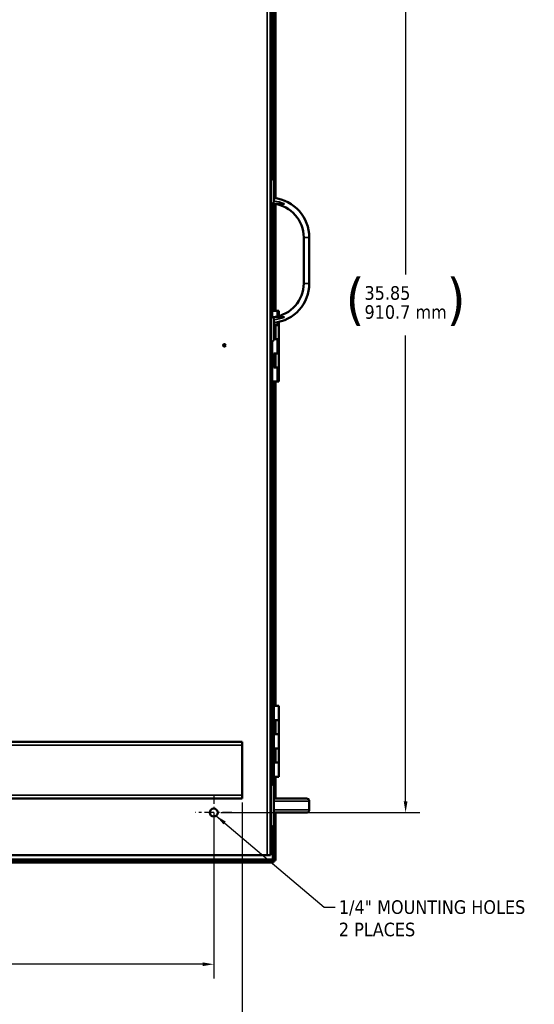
# Model space of a CAD drawing. Header units: inches. Extents: x 0 to 136, y 2 to 86.
# Tile 37 of 61: x 87 to 105, y 22 to 57. Entities that reach past the tile are written whole.
import ezdxf

# ---------------------------------------------------------------- set-up
doc = ezdxf.new("R2010")
doc.units = ezdxf.units.IN
doc.header["$LTSCALE"] = 4
doc.header["$MEASUREMENT"] = 0
doc.linetypes.add('CHAIN', pattern=[0.7087, 0.4724, -0.0591, 0.1181, -0.0591])
for name, color, linetype, lineweight in [('Center Mark (ANSI)', 7, 'Continuous', 25), ('Dimension (ANSI)', 7, 'Continuous', 25), ('Symbol (ANSI)', 7, 'Continuous', 25), ('Visible (ANSI)', 7, 'Continuous', 50), ('Visible Narrow (ANSI)', 7, 'Continuous', 35)]:
    doc.layers.add(name, color=color, linetype=linetype, lineweight=lineweight)
doc.styles.add('Dimension Text (ANSI)', font='tahoma.ttf')
doc.dimstyles.new('Default (ANSI)$7', dxfattribs={"dimscale": 4, "dimtxt": 0.12, "dimasz": 0.098425, "dimexe": 0.125, "dimexo": 0.0625, "dimgap": 0.031496, "dimtad": 0, "dimtih": 1, "dimtoh": 1, "dimrnd": 1e-08, "dimzin": 4, "dimdsep": 46, "dimtxsty": 'Dimension Text (ANSI)', "dimcen": 0.09, "dimdle": 0.393701, "dimclrd": 256, "dimclre": 256, "dimclrt": 256, "dimadec": 0, "dimazin": 1, "dimtfac": 1, "dimtofl": 0, "dimtmove": 0, "dimatfit": 3, "dimfxl": 1, "dimtolj": 1, "dimtzin": 4, "dimlwd": -1, "dimlwe": -1, "dimarcsym": 0})
doc.dimstyles.new('Dual Dimension', dxfattribs={"dimscale": 4, "dimtxt": 0.12, "dimasz": 0.098425, "dimexe": 0.125, "dimexo": 0.0625, "dimgap": 0.031496, "dimtad": 0, "dimtih": 1, "dimtoh": 1, "dimrnd": 1e-08, "dimzin": 4, "dimdsep": 46, "dimtxsty": 'Dimension Text (ANSI)', "dimcen": 0.09, "dimdle": 0.393701, "dimclrd": 256, "dimclre": 256, "dimclrt": 256, "dimadec": 0, "dimazin": 1, "dimtfac": 1, "dimtofl": 0, "dimtmove": 0, "dimatfit": 3, "dimfxl": 1, "dimtolj": 1, "dimtzin": 4, "dimlwd": -1, "dimlwe": -1, "dimarcsym": 0})

# ---------------------------------------------------------------- blocks, each defined once
blk = doc.blocks.new('*D11')
at = {"layer": 'Defpoints', "color": 0, "transparency": 16777216}
for p in [(72.712, 29.13), (94.712, 29.13), (72.712, 20.45)]:
    blk.add_point(p, dxfattribs=at)
at = {"layer": 'Dimension (ANSI)', "transparency": 16777216}
for p, q in [((72.712, 28.88), (72.712, 19.95)), ((94.712, 28.88), (94.712, 19.95)), ((73.106, 20.45), (81.659, 20.45)), ((94.318, 20.45), (86.121, 20.45))]:
    blk.add_line(p, q, dxfattribs=at)
for points in [[(73.106, 20.516), (73.106, 20.385), (72.712, 20.45)], [(94.318, 20.516), (94.318, 20.385), (94.712, 20.45)]]:
    blk.add_solid(points, dxfattribs=at)
at = {"layer": 'Dimension (ANSI)', "transparency": 16777216, "insert": (83.89, 21.402), "char_height": 0.48, "attachment_point": 2, "style": 'Dimension Text (ANSI)'}
blk.add_mtext('\\A1;{\\H3.0x;(}\\S22.00^ 558.8 mm;{\\H3.0x;)}', dxfattribs=at)
blk = doc.blocks.new('*D13')
at = {"layer": 'Defpoints', "color": 0, "transparency": 16777216}
for p in [(73.712, 28.517), (93.712, 28.517), (93.712, 23.163)]:
    blk.add_point(p, dxfattribs=at)
at = {"layer": 'Dimension (ANSI)', "transparency": 16777216}
for p, q in [((73.712, 28.267), (73.712, 22.663)), ((93.712, 28.267), (93.712, 22.663)), ((74.106, 23.163), (81.481, 23.163)), ((93.318, 23.163), (85.943, 23.163))]:
    blk.add_line(p, q, dxfattribs=at)
for points in [[(74.106, 23.228), (74.106, 23.097), (73.712, 23.163)], [(93.318, 23.228), (93.318, 23.097), (93.712, 23.163)]]:
    blk.add_solid(points, dxfattribs=at)
at = {"layer": 'Dimension (ANSI)', "transparency": 16777216, "insert": (83.712, 24.114), "char_height": 0.48, "attachment_point": 2, "style": 'Dimension Text (ANSI)'}
blk.add_mtext('\\A1;{\\H3.0x;(}\\S20.00^ 508.0 mm;{\\H3.0x;)}', dxfattribs=at)
blk = doc.blocks.new('*D16')
at = {"layer": 'Defpoints', "color": 0, "transparency": 16777216}
for p in [(92.708, 64.37), (93.712, 28.517), (100.487, 28.517)]:
    blk.add_point(p, dxfattribs=at)
at = {"layer": 'Dimension (ANSI)', "transparency": 16777216}
for p, q in [((92.958, 64.37), (100.987, 64.37)), ((100.487, 63.976), (100.487, 47.521)), ((100.487, 28.911), (100.487, 45.366)), ((93.962, 28.517), (100.987, 28.517))]:
    blk.add_line(p, q, dxfattribs=at)
for points in [[(100.421, 63.976), (100.553, 63.976), (100.487, 64.37)], [(100.421, 28.911), (100.553, 28.911), (100.487, 28.517)]]:
    blk.add_solid(points, dxfattribs=at)
at = {"layer": 'Dimension (ANSI)', "transparency": 16777216, "insert": (100.487, 47.395), "char_height": 0.48, "attachment_point": 2, "style": 'Dimension Text (ANSI)'}
blk.add_mtext('\\A1;{\\H3.0x;(}\\S35.85^ 910.7 mm;{\\H3.0x;)}', dxfattribs=at)

msp = doc.modelspace()

# ---------------------------------------------------------------- linework, layer by layer
at = {"layer": 'Center Mark (ANSI)', "linetype": 'CHAIN', "ltscale": 0.177668}
for p, q in [((93.712, 29.157), (93.712, 27.877)), ((94.352, 28.517), (93.072, 28.517))]:
    msp.add_line(p, q, dxfattribs=at)
at = {"layer": 'Visible (ANSI)'}
for p, q in [((95.712, 63.017), (95.712, 27.017)), ((95.822, 57.622), (95.822, 50.845)), ((95.896, 57.622), (95.896, 50.211)), ((95.737, 50.892), (95.712, 50.892)), ((95.837, 50.792), (95.837, 50.117)), ((95.737, 50.017), (95.712, 50.017)), ((96.209, 50.017), (95.737, 50.017)), ((95.822, 50.017), (95.822, 46.235)), ((95.896, 50.008), (95.896, 46.235)), ((96.887, 47.207), (96.887, 48.826)), ((97.087, 48.826), (97.087, 47.207)), ((95.771, 46.235), (95.712, 46.235)), ((95.737, 46.017), (95.712, 46.017)), ((95.737, 46.017), (96.209, 46.017)), ((95.771, 46.235), (95.945, 46.235)), ((95.771, 46.235), (95.771, 46.017)), ((95.822, 46.235), (95.822, 46.235)), ((95.896, 46.235), (95.822, 46.235)), ((95.837, 45.917), (95.837, 45.242)), ((95.896, 46.235), (95.896, 46.235)), ((96.013, 46.235), (95.945, 46.235)), ((96.013, 46.235), (96.013, 46.053)), ((95.837, 45.735), (95.945, 45.735)), ((95.888, 45.735), (95.888, 45.235)), ((96.013, 45.735), (95.945, 45.735)), ((96.013, 45.735), (95.945, 45.735)), ((96.013, 45.846), (96.013, 45.735)), ((96.013, 45.735), (96.013, 45.235)), ((95.837, 45.235), (95.945, 45.235)), ((96.013, 45.235), (95.945, 45.235)), ((96.013, 45.235), (95.945, 45.235)), ((96.013, 45.235), (96.013, 44.735)), ((95.737, 45.142), (95.712, 45.142)), ((95.771, 45.148), (95.771, 43.735)), ((95.771, 44.652), (95.795, 44.652)), ((95.795, 44.319), (95.795, 44.652)), ((95.833, 44.235), (95.833, 44.735)), ((95.833, 44.735), (95.945, 44.735)), ((95.888, 44.735), (95.888, 44.235)), ((96.013, 44.735), (95.945, 44.735)), ((96.013, 44.735), (95.945, 44.735)), ((96.013, 44.735), (96.013, 44.235)), ((95.771, 44.319), (95.795, 44.319)), ((95.833, 44.235), (95.945, 44.235)), ((96.013, 44.235), (95.945, 44.235)), ((96.013, 44.235), (95.945, 44.235)), ((96.013, 44.235), (96.013, 43.735)), ((95.771, 43.735), (95.712, 43.735)), ((95.771, 43.735), (95.945, 43.735)), ((95.822, 43.673), (95.822, 43.735)), ((95.822, 43.673), (95.822, 32.287)), ((95.896, 43.673), (95.822, 43.673)), ((95.896, 43.673), (95.896, 43.735)), ((95.896, 43.673), (95.896, 32.287)), ((96.013, 43.735), (95.945, 43.735)), ((95.771, 32.286), (95.712, 32.286)), ((95.771, 32.286), (95.774, 32.286)), ((95.771, 32.286), (95.771, 29.786)), ((95.774, 32.286), (95.779, 32.286)), ((95.779, 32.286), (95.841, 32.286)), ((95.779, 31.786), (95.779, 32.286)), ((95.896, 32.287), (95.822, 32.287)), ((95.822, 32.286), (95.822, 32.287)), ((96.013, 32.286), (95.841, 32.286)), ((95.896, 32.286), (95.896, 32.287)), ((96.013, 32.286), (96.013, 31.786)), ((95.771, 31.703), (95.795, 31.703)), ((95.779, 31.786), (95.786, 31.786)), ((95.786, 31.786), (95.841, 31.786)), ((95.795, 31.37), (95.795, 31.703)), ((95.825, 31.286), (95.825, 31.786)), ((96.013, 31.786), (95.841, 31.786)), ((95.888, 31.786), (95.888, 31.286)), ((96.013, 31.786), (95.888, 31.786)), ((96.013, 31.786), (96.013, 31.286)), ((95.771, 31.37), (95.795, 31.37)), ((72.712, 31.017), (94.712, 31.017)), ((94.712, 30.903), (94.712, 31.017)), ((95.779, 30.786), (95.779, 31.286)), ((95.779, 31.286), (95.786, 31.286)), ((95.786, 31.286), (95.841, 31.286)), ((96.013, 31.286), (95.841, 31.286)), ((96.013, 31.286), (95.888, 31.286)), ((96.013, 31.286), (96.013, 30.786)), ((94.712, 30.903), (94.712, 29.13)), ((95.771, 30.703), (95.795, 30.703)), ((95.779, 30.786), (95.786, 30.786)), ((95.786, 30.786), (95.841, 30.786)), ((95.795, 30.37), (95.795, 30.703)), ((95.825, 30.286), (95.825, 30.786)), ((96.013, 30.786), (95.841, 30.786)), ((95.888, 30.786), (95.888, 30.286)), ((96.013, 30.786), (95.888, 30.786)), ((96.013, 30.786), (96.013, 30.286)), ((95.771, 30.37), (95.795, 30.37)), ((95.779, 29.786), (95.779, 30.286)), ((95.779, 30.286), (95.786, 30.286)), ((95.786, 30.286), (95.841, 30.286)), ((96.013, 30.286), (95.841, 30.286)), ((96.013, 30.286), (95.888, 30.286)), ((96.013, 30.286), (96.013, 29.786)), ((95.771, 29.786), (95.712, 29.786)), ((95.771, 29.786), (95.774, 29.786)), ((95.774, 29.786), (95.779, 29.786)), ((95.779, 29.786), (95.841, 29.786)), ((95.822, 29.724), (95.822, 29.786)), ((95.896, 29.724), (95.822, 29.724)), ((95.822, 29.724), (95.822, 29.47)), ((96.013, 29.786), (95.841, 29.786)), ((95.896, 29.724), (95.896, 29.786)), ((95.896, 29.724), (95.896, 29.017)), ((95.737, 29.517), (95.712, 29.517)), ((95.837, 29.417), (95.837, 28.117)), ((94.712, 29.017), (72.712, 29.017)), ((94.712, 29.017), (94.712, 29.13)), ((96.209, 29.017), (95.837, 29.017)), ((96.987, 29.017), (96.209, 29.017)), ((97.087, 28.617), (97.087, 28.917)), ((96.209, 28.517), (95.837, 28.517)), ((95.896, 28.517), (95.896, 26.829)), ((96.209, 28.517), (96.987, 28.517)), ((95.737, 28.017), (95.712, 28.017)), ((95.822, 28.064), (95.822, 26.829)), ((95.599, 27.017), (71.825, 27.017)), ((95.822, 26.829), (81.822, 26.829)), ((95.599, 27.017), (95.712, 27.017)), ((95.783, 26.869), (95.822, 26.829)), ((95.783, 26.869), (95.822, 26.829)), ((95.822, 26.755), (95.822, 26.829)), ((95.896, 26.829), (95.822, 26.829)), ((95.822, 26.755), (71.587, 26.755))]:
    msp.add_line(p, q, dxfattribs=at)
for centre, radius in [((94.087, 45.017), 0.045), ((93.712, 28.517), 0.14)]:
    msp.add_circle(centre, radius, dxfattribs=at)
for centre, radius, start, end in [((95.737, 50.792), 0.1, 0, 90), ((95.737, 50.117), 0.1, 270, 0), ((95.687, 48.826), 1.4, 0, 83.8494), ((95.687, 48.826), 1.2, 0, 82.8192), ((95.687, 47.207), 1.4, 276.1506, 0), ((95.687, 47.207), 1.2, 277.1808, 0), ((95.737, 45.917), 0.1, 0, 90), ((95.737, 45.242), 0.1, 270, 0), ((95.737, 29.417), 0.1, 0, 90), ((96.987, 28.917), 0.1, 0, 90), ((96.987, 28.617), 0.1, 270, 0), ((95.737, 28.117), 0.1, 270, 0)]:
    msp.add_arc(centre, radius, start, end, dxfattribs=at)
at = {"layer": 'Visible Narrow (ANSI)'}
for p, q in [((95.599, 27.017), (95.599, 63.017)), ((95.783, 57.684), (95.783, 50.881)), ((95.737, 50.017), (95.737, 50.892)), ((95.783, 50.017), (95.783, 46.235)), ((96.887, 48.826), (97.087, 48.826)), ((97.087, 47.207), (96.887, 47.207)), ((95.737, 45.142), (95.737, 46.017)), ((95.945, 46.235), (95.945, 46.035)), ((95.945, 45.831), (95.945, 45.735)), ((95.945, 45.235), (95.945, 44.735)), ((95.945, 44.235), (95.945, 43.735)), ((95.783, 43.735), (95.783, 32.286)), ((95.774, 32.286), (95.774, 31.703)), ((95.841, 32.286), (95.841, 31.786)), ((95.774, 31.37), (95.774, 30.703)), ((95.841, 31.286), (95.841, 30.786)), ((94.712, 30.903), (72.712, 30.903)), ((95.774, 30.37), (95.774, 29.786)), ((95.841, 30.286), (95.841, 29.786)), ((95.783, 29.786), (95.783, 29.506)), ((95.737, 28.017), (95.737, 29.517)), ((72.712, 29.13), (94.712, 29.13)), ((97.087, 28.917), (95.837, 28.917)), ((97.087, 28.617), (95.837, 28.617)), ((95.783, 28.028), (95.783, 26.869)), ((95.783, 26.869), (81.863, 26.869))]:
    msp.add_line(p, q, dxfattribs=at)
for centre, start, end in [((95.687, 48.826), 66.3249, 83.3742), ((95.687, 47.207), 276.6258, 293.6751)]:
    msp.add_arc(centre, 1.3, start, end, dxfattribs=at)

# ---------------------------------------------------------------- texts
at = {"layer": 'Symbol (ANSI)', "insert": (98.13, 25.421), "char_height": 0.48, "width": 6.9919, "attachment_point": 1, "line_spacing_factor": 0.987884, "style": 'Dimension Text (ANSI)'}
msp.add_mtext('\\fTahoma|b0|i0;1/4" MOUNTING HOLES\\P\\fTahoma|b0|i0;2 PLACES', dxfattribs=at)

# ---------------------------------------------------------------- dimensions: what is measured, and where the dimension line sits
at = {"layer": 'Dimension (ANSI)'}
for base, p1, p2, angle, text, override, picture, middle in [((100.487, 28.517), (92.708, 64.37), (93.712, 28.517), 90, '{\\H3.0x;(}\\S<>^ 910.7 mm;{\\H3.0x;)}', {"dimgap": 0.031496, "dimdec": 2, "dimpost": '\\X', "dimtol": 0, "dimlim": 0, "dimtp": 0, "dimtm": 0, "dimtdec": 2, "dimatfit": 1}, '*D16', (100.487, 46.443)), ((72.712, 20.45), (94.712, 29.13), (72.712, 29.13), 180, '{\\H3.0x;(}\\S<>^ 558.8 mm;{\\H3.0x;)}', {"dimgap": 0.031496, "dimtih": 0, "dimtoh": 0, "dimdec": 2, "dimpost": '\\X', "dimtol": 0, "dimlim": 0, "dimtp": 0, "dimtm": 0, "dimtdec": 2, "dimatfit": 1}, '*D11', (83.89, 20.45)), ((93.712, 23.163), (73.712, 28.517), (93.712, 28.517), 180, '{\\H3.0x;(}\\S<>^ 508.0 mm;{\\H3.0x;)}', {"dimgap": 0.031496, "dimtih": 0, "dimtoh": 0, "dimdec": 2, "dimpost": '\\X', "dimtol": 0, "dimlim": 0, "dimtp": 0, "dimtm": 0, "dimtdec": 2, "dimatfit": 1}, '*D13', (83.712, 23.163))]:
    dim = msp.add_linear_dim(base=base, p1=p1, p2=p2, angle=angle, text=text, dimstyle='Dual Dimension', override=override, dxfattribs=at)
    dim.commit()
    dim.dimension.update_dxf_attribs({"geometry": picture, "text_midpoint": middle, "dimtype": 160})

# ---------------------------------------------------------------- leaders
at = {"layer": 'Symbol (ANSI)', "annotation_type": 0, "has_hookline": 1, "hookline_direction": 0, "text_width": 6.904}
msp.add_leader([(93.796, 28.404), (97.61, 25.181), (98.004, 25.181)], dimstyle='Default (ANSI)$7', override={"dimtad": 0}, dxfattribs=at)

doc.saveas('drawing.dxf')
